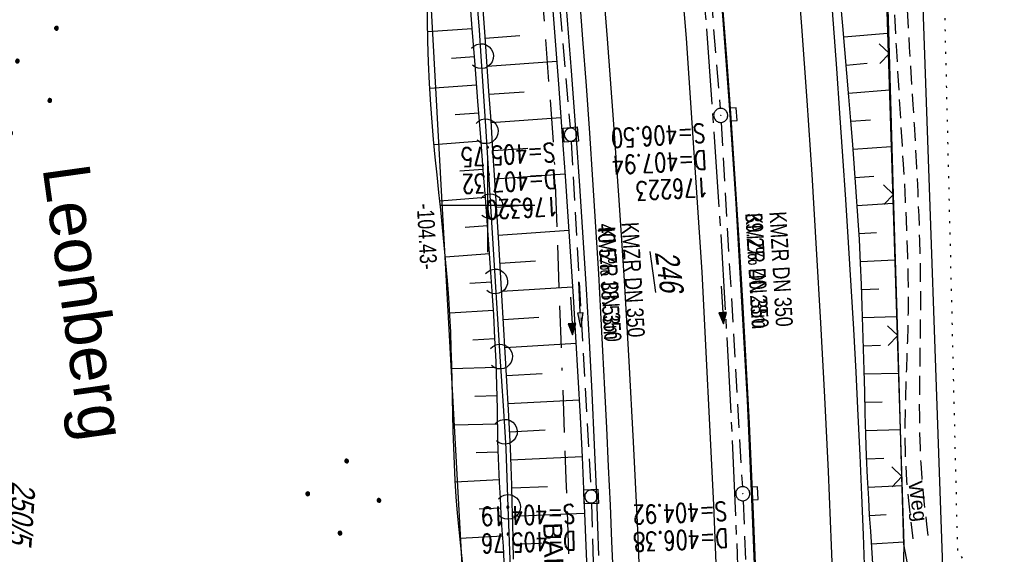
# Model space of a CAD drawing. Extents: x 508886 to 509272, y 449452 to 450225.
# Tile 13 of 46: x 509050 to 509155, y 449663 to 449720. Entities that reach past the tile are written whole.
import ezdxf

# ---------------------------------------------------------------- set-up
doc = ezdxf.new("R2010")
doc.units = 0
doc.header["$LTSCALE"] = 10
doc.header["$MEASUREMENT"] = 0
for name, pattern in [('ACAD_ISO16W100', [73, 15, -6.5, 15, -6.5, 15, -7, 1, -7]), ('ACHSE', [5.5, 4, -0.5, 0.5, -0.5]), ('AUSGEZOGEN', [0]), ('LT00', [0]), ('LT11', [0.3, 0.2, -0.1]), ('PUNKTX2_STR', [0.6, 0.1, -0.5]), ('STRICHLINIE2', [0.375, 0.25, -0.125])]:
    doc.linetypes.add(name, pattern=pattern)
doc.layers.get('0').update_dxf_attribs({"linetype": 'LT00'})
for name, color, linetype in [('--EK_FBR', 250, 'LT00'), ('--EK_Halt-Pfeil', 4, 'LT00'), ('--EK_Haltung', 7, 'STRICHLINIE2'), ('--EK_Haltung-Text', 140, 'LT00'), ('--EK_Schacht-Text', 5, 'LT00'), ('--EL_DFK_AB_L', 21, 'LT00'), ('--EL_Halt-Pfeil', 4, 'LT00'), ('--EL_Haltung', 182, 'STRICHLINIE2'), ('--EL_Haltung-Text', 182, 'LT00'), ('--WASSER_GRENZE', 180, 'PUNKTX2_STR'), ('-AX-093', 35, 'ACHSE'), ('ABSTAND', 8, 'LT00'), ('BAB-KABEL', 220, 'ACAD_ISO16W100'), ('BAB-KABEL_TEXT', 221, 'Continuous'), ('DFK_AB_FLNR', 7, 'Continuous'), ('DFK_AB_L', 21, 'LT00'), ('DFK_FLUR_NR', 250, 'LT00'), ('DFK_NUTZUNG', 250, 'LT00'), ('FELDWEG_TEXT', 250, 'Continuous'), ('ORTSNAMEN', 250, 'Continuous'), ('PFEIL', 140, 'AUSGEZOGEN'), ('V123_AFBR_BAB', 250, 'LT00'), ('V123_BOESCH', 250, 'LT00'), ('V123_BOSCHUNG', 250, 'LT00'), ('V123_ERDWEG', 250, 'LT11'), ('V123_GRABEN', 250, 'LT00'), ('V123_H_BORD', 8, 'LT00'), ('V123_KA_MULD', 182, 'LT00'), ('V123_KA_PRUF', 182, 'LT00'), ('V123_LAERM', 11, 'LT00'), ('V123_LD_MARK', 250, 'LT00'), ('V123_RASTER', 250, 'LT00'), ('V123_SINKK', 182, 'LT00'), ('V123_ZAUN', 40, 'LT00')]:
    doc.layers.add(name, color=color, linetype=linetype)
doc.styles.add('Arial', font='ARIAL.TTF')
doc.styles.add('Beschrift', font='ARIAL.TTF')
doc.styles.add('Haltungsbeschriftung', font='ARIAL.TTF', dxfattribs={"width": 0.75})
doc.styles.add('schachtbeschriftung', font='romans.shx', dxfattribs={"width": 0.75, "height": 2})
doc.styles.get("Standard").update_dxf_attribs({"font": 'ARIAL.TTF'})

# ---------------------------------------------------------------- blocks, each defined once
blk = doc.blocks.new('Ackerland7')
at = {"layer": 'DFK_NUTZUNG', "color": 0, "linetype": 'ByBlock'}
for p, q in [((-4, 3.93), (-4, 3.67)), ((-3.95, 3.63), (-3.95, 3.97)), ((-3.9, 3.99), (-3.9, 3.61)), ((-3.85, 3.6), (-3.85, 4)), ((-3.8, 3.99), (-3.8, 3.61)), ((-3.75, 3.63), (-3.75, 3.97)), ((-3.7, 3.93), (-3.7, 3.67)), ((-3.65, 3.8), (-3.65, 3.8)), ((3.7, 3.93), (3.7, 3.67)), ((3.75, 3.63), (3.75, 3.97)), ((3.8, 3.99), (3.8, 3.61)), ((3.85, 3.6), (3.85, 4)), ((3.9, 3.99), (3.9, 3.61)), ((3.95, 3.63), (3.95, 3.97)), ((4, 3.93), (4, 3.67)), ((4.05, 3.8), (4.05, 3.8)), ((-7.85, 0.13), (-7.85, -0.13)), ((-7.8, -0.17), (-7.8, 0.17)), ((-7.75, 0.19), (-7.75, -0.19)), ((-7.7, -0.2), (-7.7, 0.2)), ((-7.65, 0.19), (-7.65, -0.19)), ((-7.6, -0.17), (-7.6, 0.17)), ((-7.55, 0.13), (-7.55, -0.13)), ((-7.5, 0), (-7.5, 0)), ((-0.15, 0.13), (-0.15, -0.13)), ((-0.1, -0.17), (-0.1, 0.17)), ((-0.05, 0.19), (-0.05, -0.19)), ((0, -0.2), (0, 0.2)), ((0.05, 0.19), (0.05, -0.19)), ((0.1, -0.17), (0.1, 0.17)), ((0.15, 0.13), (0.15, -0.13)), ((0.2, 0), (0.2, 0)), ((7.55, 0.13), (7.55, -0.13)), ((7.6, -0.17), (7.6, 0.17)), ((7.65, 0.19), (7.65, -0.19)), ((7.7, -0.2), (7.7, 0.2)), ((7.75, 0.19), (7.75, -0.19)), ((7.8, -0.17), (7.8, 0.17)), ((7.85, 0.13), (7.85, -0.13)), ((7.9, 0), (7.9, 0)), ((-4, -3.67), (-4, -3.93)), ((-3.95, -3.97), (-3.95, -3.63)), ((-3.9, -3.61), (-3.9, -3.99)), ((-3.85, -4), (-3.85, -3.6)), ((-3.8, -3.61), (-3.8, -3.99)), ((-3.75, -3.97), (-3.75, -3.63)), ((-3.7, -3.67), (-3.7, -3.93)), ((-3.65, -3.8), (-3.65, -3.8)), ((3.7, -3.67), (3.7, -3.93)), ((3.75, -3.97), (3.75, -3.63)), ((3.8, -3.61), (3.8, -3.99)), ((3.85, -4), (3.85, -3.6)), ((3.9, -3.61), (3.9, -3.99)), ((3.95, -3.97), (3.95, -3.63)), ((4, -3.67), (4, -3.93)), ((4.05, -3.8), (4.05, -3.8))]:
    blk.add_line(p, q, dxfattribs=at)
for points in [[(-3.65, 3.8), (-3.67, 3.89), (-3.73, 3.96), (-3.81, 3.99), (-3.89, 3.99), (-3.97, 3.96), (-4.03, 3.89), (-4.05, 3.8), (-4.03, 3.71), (-3.97, 3.64), (-3.89, 3.6), (-3.81, 3.6), (-3.73, 3.64), (-3.67, 3.71), (-3.65, 3.8)], [(4.05, 3.8), (4.03, 3.89), (3.97, 3.96), (3.89, 3.99), (3.81, 3.99), (3.73, 3.96), (3.67, 3.89), (3.65, 3.8), (3.67, 3.71), (3.73, 3.64), (3.81, 3.61), (3.89, 3.61), (3.97, 3.64), (4.03, 3.71), (4.05, 3.8)], [(-7.5, 0), (-7.52, 0.09), (-7.58, 0.16), (-7.66, 0.19), (-7.74, 0.19), (-7.82, 0.16), (-7.88, 0.09), (-7.9, 0)], [(0.2, 0), (0.18, 0.09), (0.12, 0.16), (0.04, 0.19), (-0.04, 0.19), (-0.12, 0.16), (-0.18, 0.09), (-0.2, 0)], [(-0.2, 0), (-0.18, -0.09), (-0.12, -0.16), (-0.04, -0.19), (0.04, -0.19), (0.12, -0.16), (0.18, -0.09), (0.2, 0)], [(7.9, 0), (7.88, 0.09), (7.82, 0.16), (7.74, 0.19), (7.66, 0.19), (7.58, 0.16), (7.52, 0.09), (7.5, 0)], [(7.5, 0), (7.52, -0.09), (7.58, -0.16), (7.66, -0.19), (7.74, -0.19), (7.82, -0.16), (7.88, -0.09), (7.9, 0)], [(-7.9, 0), (-7.88, -0.09), (-7.82, -0.16), (-7.74, -0.19), (-7.66, -0.19), (-7.58, -0.16), (-7.52, -0.09), (-7.5, 0)], [(-3.65, -3.8), (-3.67, -3.71), (-3.73, -3.64), (-3.81, -3.61), (-3.89, -3.61), (-3.97, -3.64), (-4.03, -3.71), (-4.05, -3.8), (-4.03, -3.89), (-3.97, -3.96), (-3.89, -3.99), (-3.81, -3.99), (-3.73, -3.96), (-3.67, -3.89), (-3.65, -3.8)], [(4.05, -3.8), (4.03, -3.71), (3.97, -3.64), (3.89, -3.61), (3.81, -3.61), (3.73, -3.64), (3.67, -3.71), (3.65, -3.8), (3.67, -3.89), (3.73, -3.96), (3.81, -3.99), (3.89, -3.99), (3.97, -3.96), (4.03, -3.89), (4.05, -3.8)]]:
    blk.add_lwpolyline(points, dxfattribs=at)
blk = doc.blocks.new('SYMB0003')
at = {"color": 0, "linetype": 'ByBlock'}
for p, q in [((-0.015712, 0), (0.010166, 0.012015)), ((0, -0.021257), (-0.015712, 0)), ((0.010166, 0.012015), (0, -0.021257))]:
    blk.add_line(p, q, dxfattribs=at)
for points in [[(-0.031395, 0.499013), (-0.093691, 0.491144), (-0.154509, 0.475528), (-0.21289, 0.452414), (-0.267913, 0.422164), (-0.318712, 0.385257), (-0.364484, 0.342274), (-0.404509, 0.293893), (-0.438154, 0.240877), (-0.464888, 0.184062), (-0.484292, 0.124345), (-0.496058, 0.062667), (-0.5, 0)], [(-0.5, 0), (-0.496058, -0.062667), (-0.484292, -0.124345), (-0.464888, -0.184062), (-0.438154, -0.240877), (-0.404509, -0.293893), (-0.364485, -0.342274), (-0.318712, -0.385257), (-0.267914, -0.422164), (-0.21289, -0.452414), (-0.154509, -0.475529), (-0.093691, -0.491144), (-0.031395, -0.499014), (0.031395, -0.499014)], [(0.5, 0), (0.496057, 0.062667), (0.484292, 0.124345), (0.464888, 0.184062), (0.438153, 0.240877), (0.404509, 0.293893), (0.364484, 0.342274), (0.318712, 0.385257), (0.267913, 0.422164), (0.21289, 0.452414), (0.154509, 0.475528), (0.093691, 0.491144), (0.031395, 0.499013), (-0.031395, 0.499013)], [(0.031395, -0.499014), (0.093691, -0.491144), (0.154509, -0.475529), (0.21289, -0.452414), (0.267914, -0.422164), (0.318712, -0.385257), (0.364485, -0.342274), (0.404509, -0.293893), (0.438154, -0.240877), (0.464889, -0.184062), (0.484292, -0.124345), (0.496058, -0.062667), (0.5, 0)]]:
    blk.add_lwpolyline(points, dxfattribs=at)
blk = doc.blocks.new('SYMB0024')
at = {"color": 0, "linetype": 'ByBlock'}
for p, q in [((-0.5, 0.5), (0, 0)), ((0, 0), (0.5, 0.5))]:
    blk.add_line(p, q, dxfattribs=at)
blk = doc.blocks.new('SYMB7122')
at = {"color": 0, "linetype": 'ByBlock'}
for points in [[(-0.109975, -0.002365), (-0.106745, 0.026562), (-0.096041, 0.053629), (-0.078613, 0.076941), (-0.055681, 0.094866), (-0.028851, 0.106149), (0, 0.11)], [(0, 0.11), (0.028851, 0.106149), (0.055681, 0.094866), (0.078613, 0.076941), (0.096041, 0.053629), (0.106745, 0.026562), (0.109975, -0.002365)], [(-0.075234, -0.080249), (-0.093647, -0.057708), (-0.105504, -0.031126), (-0.109975, -0.002365)], [(0.109975, -0.002365), (0.105504, -0.031126), (0.093647, -0.057708), (0.075234, -0.080249)]]:
    blk.add_lwpolyline(points, dxfattribs=at)
blk = doc.blocks.new('Pfreil3')
at = {"layer": 'PFEIL'}
blk.add_hatch(color=256, dxfattribs=at).paths.add_polyline_path([(-1.55, 0.27), (-1.55, -0.27), (0, 0)])
for p, q in [((-1.55, 0), (-4.83, 0)), ((-1.55, -0.27), (-1.55, 0.27)), ((-1.55, 0.27), (0, 0)), ((0, 0), (-1.55, -0.27))]:
    blk.add_line(p, q, dxfattribs=at)
blk = doc.blocks.new('SYMB1210')
at = {"color": 0, "linetype": 'ByBlock'}
blk.add_line((0.018815, -0.179014), (0.055623, -0.17119), dxfattribs=at)
for points in [[(-0.2, -0.2), (-0.2, 0.2), (0.2, 0.2), (0.2, -0.2), (-0.2, -0.2)], [(0.018815, 0.179014), (-0.018815, 0.179014), (-0.055623, 0.17119), (-0.09, 0.155885), (-0.120444, 0.133766), (-0.145623, 0.105801), (-0.164438, 0.073213), (-0.176067, 0.037424), (-0.18, 0)], [(-0.18, 0), (-0.176067, -0.037424), (-0.164438, -0.073213), (-0.145623, -0.105801), (-0.120444, -0.133766), (-0.09, -0.155885), (-0.055623, -0.17119), (-0.018815, -0.179014), (0.018815, -0.179014)], [(0.18, 0), (0.176067, 0.037424), (0.164438, 0.073213), (0.145623, 0.105801), (0.120444, 0.133766), (0.09, 0.155885), (0.055623, 0.17119), (0.018815, 0.179014)], [(0.055623, -0.17119), (0.09, -0.155885), (0.120444, -0.133766), (0.145623, -0.105801), (0.164438, -0.073213), (0.176067, -0.037424), (0.18, 0)]]:
    blk.add_lwpolyline(points, dxfattribs=at)
blk = doc.blocks.new('SYMB0652')
at = {"color": 0, "linetype": 'ByBlock'}
blk.add_lwpolyline([(-0.15, -0.075), (0.15, -0.075), (0.15, 0.075), (-0.15, 0.075), (-0.15, -0.075)], dxfattribs=at)
blk = doc.blocks.new('SYMB0070')
at = {"color": 0, "linetype": 'ByBlock'}
for p, q in [((-0.5, 0), (0.2, 0)), ((0.5, 0), (0.2, 0.1)), ((0.2, 0.1), (0.2, 0)), ((0.468, 0), (0.21, 0.086)), ((0.21, 0.086), (0.21, -0.086)), ((0.21, -0.086), (0.468, 0)), ((0.22, -0.072), (0.437, 0)), ((0.23, -0.058), (0.405, 0)), ((0.24, -0.045), (0.374, 0)), ((0.342, 0), (0.25, 0.031)), ((0.25, 0.031), (0.25, -0.031)), ((0.25, -0.031), (0.342, 0)), ((0.26, -0.017), (0.31, 0)), ((0.27, -0.003), (0.279, 0))]:
    blk.add_line(p, q, dxfattribs=at)
for points in [[(0.2, 0), (0.2, -0.1), (0.5, 0)], [(0.437, 0), (0.22, 0.072), (0.22, -0.072)], [(0.405, 0), (0.23, 0.058), (0.23, -0.058)], [(0.374, 0), (0.24, 0.045), (0.24, -0.045)], [(0.31, 0), (0.26, 0.017), (0.26, -0.017)], [(0.279, 0), (0.27, 0.003), (0.27, -0.003)]]:
    blk.add_lwpolyline(points, dxfattribs=at)

msp = doc.modelspace()

# ---------------------------------------------------------------- linework, layer by layer
at = {"layer": '--EK_FBR', "linetype": 'LT11', "flags": 128}
for points in [[(509146.83, 449664.9), (509146.68, 449666.12), (509146.54, 449667.33), (509146.4, 449668.55), (509146.28, 449669.77), (509146.17, 449670.99), (509146.07, 449672.58), (509145.99, 449674.18), (509145.94, 449675.78), (509145.92, 449677.38), (509145.91, 449678.98), (509145.92, 449680.58), (509145.94, 449682.18), (509145.97, 449683.78), (509145.99, 449685.38), (509146.01, 449686.98), (509146.03, 449688.59), (509146.02, 449691.16), (509145.99, 449693.73), (509145.93, 449696.3), (509145.85, 449698.88), (509145.74, 449701.44), (509145.62, 449704.01), (509145.48, 449706.58), (509145.36, 449708.63), (509145.23, 449710.68), (509145.1, 449712.73), (509144.97, 449714.77), (509144.84, 449716.82), (509144.72, 449718.87), (509144.61, 449720.92), (509144.51, 449722.97), (509144.43, 449725.01), (509144.37, 449727.05), (509144.32, 449729.09), (509144.28, 449731.13), (509144.25, 449733.16), (509144.23, 449735.2), (509144.21, 449737.24), (509144.18, 449739.28), (509144.15, 449741.32), (509144.12, 449743.36), (509144.06, 449745.94), (509143.98, 449748.51), (509143.89, 449751.09), (509143.79, 449753.67), (509143.69, 449756.24), (509143.59, 449758.82), (509143.48, 449761.4), (509143.39, 449763.8), (509143.31, 449766.2), (509143.23, 449768.61), (509143.17, 449771.01), (509143.12, 449773.42), (509143.08, 449775.82), (509143.07, 449778.23), (509143.07, 449780.12), (509143.08, 449782.01), (509143.09, 449783.89), (509143.1, 449785.78), (509143.1, 449787.67), (509143.1, 449789.55), (509143.08, 449791.44), (509143.04, 449793.32), (509142.97, 449795.2), (509142.88, 449797.08), (509142.75, 449798.95), (509142.59, 449800.82), (509142.38, 449802.69), (509142.15, 449804.41), (509141.88, 449806.12), (509141.58, 449807.83), (509141.25, 449809.54), (509140.89, 449811.24), (509140.52, 449812.94), (509140.12, 449814.64), (509139.72, 449816.33), (509139.28, 449818.09), (509138.84, 449819.84), (509138.39, 449821.59), (509137.95, 449823.34), (509137.5, 449825.1), (509137.06, 449826.85), (509136.64, 449828.6), (509136.22, 449830.36), (509135.82, 449832.12), (509135.39, 449834.16), (509134.98, 449836.2), (509134.59, 449838.25), (509134.22, 449840.3), (509133.86, 449842.35), (509133.51, 449844.41), (509133.17, 449846.47), (509132.83, 449848.53), (509132.29, 449851.88), (509131.76, 449855.24), (509131.23, 449858.59), (509130.72, 449861.95), (509130.22, 449865.31), (509129.87, 449867.76), (509129.52, 449870.21), (509129.18, 449872.67), (509128.84, 449875.12), (509128.5, 449877.57), (509128.16, 449880.03), (509127.8, 449882.48), (509127.45, 449884.93), (509127.04, 449887.58), (509126.63, 449890.22), (509126.21, 449892.87), (509125.78, 449895.51), (509125.35, 449898.16), (509124.91, 449900.8), (509124.47, 449903.44), (509124.08, 449905.81), (509123.69, 449908.18), (509123.3, 449910.55), (509122.93, 449912.93), (509122.56, 449915.3), (509122.21, 449917.68), (509121.88, 449920.06), (509121.57, 449922.44), (509121.31, 449924.59), (509121.06, 449926.74), (509120.83, 449928.9), (509120.6, 449931.05), (509120.37, 449933.21), (509120.14, 449935.37), (509119.9, 449937.52), (509119.65, 449939.67), (509119.38, 449941.82), (509119.11, 449943.85), (509118.83, 449945.88), (509118.54, 449947.9), (509118.23, 449949.92), (509117.93, 449951.94), (509117.62, 449953.97), (509117.31, 449955.99), (509117.01, 449958.01), (509116.72, 449960.03), (509116.44, 449962.06), (509116.15, 449964.23), (509115.88, 449966.4), (509115.62, 449968.57), (509115.37, 449970.74), (509115.12, 449972.92), (509114.87, 449975.09), (509114.62, 449977.26), (509114.37, 449979.44), (509114.1, 449981.61), (509113.57, 449985.71), (509113, 449989.81), (509112.38, 449993.9), (509111.73, 449997.99), (509111.03, 450002.08), (509110.62, 450004.39), (509110.2, 450006.71), (509109.77, 450009.02), (509109.34, 450011.33), (509108.92, 450013.64), (509108.5, 450015.95), (509108.08, 450018.26), (509107.68, 450020.56), (509107.29, 450022.86), (509106.94, 450025.04), (509106.61, 450027.22), (509106.29, 450029.4), (509106, 450031.59), (509105.72, 450033.79), (509105.46, 450036), (509105.22, 450038.23), (509105, 450040.47), (509104.93, 450041.25), (509104.87, 450042.02), (509104.83, 450042.79), (509104.82, 450043.55), (509104.84, 450044.31), (509104.9, 450045.06), (509105.02, 450045.81), (509105.19, 450046.53), (509105.34, 450047.03), (509105.52, 450047.52), (509105.71, 450048.01), (509105.91, 450048.5), (509106.1, 450048.99), (509106.28, 450049.48), (509106.45, 450050.06), (509106.6, 450050.63), (509106.74, 450051.22), (509106.87, 450051.8)], [(509098.57, 450049.77), (509101.73, 450050.72), (509104.19, 450050.22), (509103.97, 450049.27), (509103.75, 450048.33), (509103.55, 450047.38), (509103.38, 450046.42), (509103.22, 450045.29), (509103.11, 450044.14), (509103.04, 450042.99), (509103.01, 450041.84), (509103.02, 450040.69), (509103.08, 450039.18), (509103.18, 450037.68), (509103.33, 450036.18), (509103.51, 450034.68), (509103.73, 450033.18), (509103.97, 450031.69), (509104.24, 450030.2), (509104.53, 450028.71), (509104.83, 450027.23), (509105.14, 450025.74), (509105.46, 450024.26), (509105.77, 450022.77), (509106.48, 450019.32), (509107.16, 450015.88), (509107.81, 450012.42), (509108.42, 450008.97), (509109, 450005.51), (509109.54, 450002.04), (509109.97, 449999.08), (509110.38, 449996.11), (509110.76, 449993.14), (509111.13, 449990.17), (509111.47, 449987.19), (509111.8, 449984.21), (509112.12, 449981.23), (509112.37, 449978.78), (509112.63, 449976.33), (509112.88, 449973.88), (509113.13, 449971.43), (509113.4, 449968.98), (509113.67, 449966.53), (509113.96, 449964.08), (509114.27, 449961.64), (509114.54, 449959.61), (509114.83, 449957.59), (509115.12, 449955.56), (509115.42, 449953.53), (509115.72, 449951.51), (509116.02, 449949.48), (509116.32, 449947.46), (509116.61, 449945.43), (509116.89, 449943.4), (509117.15, 449941.37), (509117.41, 449939.25), (509117.66, 449937.13), (509117.89, 449935.01), (509118.12, 449932.89), (509118.34, 449930.76), (509118.57, 449928.64), (509118.8, 449926.51), (509119.03, 449924.39), (509119.28, 449922.27), (509119.63, 449919.46), (509120.01, 449916.66), (509120.41, 449913.86), (509120.82, 449911.07), (509121.26, 449908.27), (509121.71, 449905.48), (509122.18, 449902.69), (509122.6, 449900.17), (509123.04, 449897.64), (509123.47, 449895.12), (509123.9, 449892.59), (509124.32, 449890.07), (509124.74, 449887.54), (509125.14, 449885.01), (509125.48, 449882.74), (509125.82, 449880.48), (509126.15, 449878.21), (509126.47, 449875.95), (509126.8, 449873.68), (509127.12, 449871.41), (509127.46, 449869.15), (509127.81, 449866.89), (509128.17, 449864.63), (509128.52, 449862.54), (509128.88, 449860.45), (509129.25, 449858.37), (509129.62, 449856.28), (509129.98, 449854.2), (509130.35, 449852.11), (509130.7, 449850.03), (509131.04, 449847.93), (509131.31, 449846.14), (509131.58, 449844.35), (509131.84, 449842.56), (509132.11, 449840.77), (509132.38, 449838.97), (509132.66, 449837.18), (509132.96, 449835.4), (509133.29, 449833.62), (509133.63, 449831.84), (509133.98, 449830.22), (509134.35, 449828.61), (509134.73, 449826.99), (509135.13, 449825.38), (509135.53, 449823.78), (509135.93, 449822.17), (509136.33, 449820.56), (509136.71, 449818.95), (509137.09, 449817.33), (509137.44, 449815.71), (509137.77, 449814.08), (509138.08, 449812.44), (509138.37, 449810.8), (509138.66, 449809.15), (509138.93, 449807.51), (509139.21, 449805.86), (509139.48, 449804.21), (509139.77, 449802.57), (509139.92, 449801.67), (509140.08, 449800.78), (509140.23, 449799.89), (509140.36, 449799), (509140.57, 449797.42), (509140.73, 449795.84), (509140.85, 449794.26), (509140.94, 449792.67), (509140.99, 449791.08), (509141.02, 449789.49), (509141.04, 449787.89), (509141.04, 449786.3), (509141.03, 449784.7), (509141.01, 449783.1), (509141, 449781.5), (509141, 449779.91), (509141.01, 449778.31), (509141.04, 449776.43), (509141.09, 449774.56), (509141.16, 449772.69), (509141.24, 449770.81), (509141.33, 449768.94), (509141.44, 449767.07), (509141.54, 449765.2), (509141.65, 449763.33), (509141.75, 449761.46), (509141.9, 449758.39), (509142.04, 449755.32), (509142.16, 449752.24), (509142.27, 449749.17), (509142.37, 449746.09), (509142.47, 449743.01), (509142.54, 449740.43), (509142.61, 449737.84), (509142.67, 449735.26), (509142.75, 449732.67), (509142.83, 449730.09), (509142.91, 449727.5), (509143.01, 449724.92), (509143.13, 449722.26), (509143.26, 449719.61), (509143.41, 449716.96), (509143.56, 449714.31), (509143.72, 449711.66), (509143.88, 449709.01), (509144.04, 449706.36), (509144.16, 449704.38), (509144.28, 449702.41), (509144.38, 449700.44), (509144.48, 449698.46), (509144.56, 449696.48), (509144.63, 449694.51), (509144.67, 449692.53), (509144.69, 449690.55), (509144.68, 449688.58), (509144.65, 449687.09), (509144.61, 449685.6), (509144.56, 449684.11), (509144.51, 449682.62), (509144.45, 449681.14), (509144.41, 449679.65), (509144.37, 449678.16), (509144.35, 449676.68), (509144.35, 449675.19), (509144.37, 449673.71), (509144.43, 449672.23), (509144.52, 449670.75), (509144.62, 449669.51), (509144.75, 449668.27), (509144.89, 449667.04), (509145.04, 449665.8), (509145.2, 449664.56)]]:
    msp.add_lwpolyline(points, dxfattribs=at)
at = {"layer": '--EK_FBR', "color": 2}
for points in [[(509082.45, 449960.87), (509088.1, 449936.68), (509093.29, 449912.49), (509098.34, 449887.96), (509102.89, 449864.01), (509106.91, 449839.79), (509110.41, 449816.14), (509113.71, 449790.87), (509116.54, 449766.68), (509119.05, 449742.14), (509121.09, 449717.76), (509122.76, 449692.88), (509123.99, 449668.15), (509124.95, 449644.15), (509125.57, 449619.51), (509125.7, 449603.91), (509125.38, 449579.56), (509124.59, 449554.54), (509123.44, 449530.48), (509121.8, 449505.95), (509119.59, 449481.01), (509118.41, 449470.65)], [(509128.66, 449657.51), (509128.27, 449667.16), (509127.82, 449676.81), (509127.48, 449683.31), (509127.11, 449689.81), (509126.72, 449696.31), (509126.31, 449702.81), (509125.87, 449709.3), (509125.48, 449714.75), (509125.08, 449720.2), (509124.65, 449725.64), (509124.21, 449731.08), (509123.74, 449736.52), (509123.25, 449741.96), (509122.78, 449746.88), (509122.3, 449751.8), (509121.79, 449756.71), (509121.27, 449761.62), (509120.74, 449766.53), (509120.19, 449771.44), (509119.32, 449778.91), (509118.43, 449786.38), (509117.51, 449793.84)]]:
    msp.add_lwpolyline(points, dxfattribs=at)
at = {"layer": '--EK_FBR'}
for points in [[(509136.35, 449724.05), (509136.72, 449719.3), (509137.07, 449714.55), (509137.41, 449709.8), (509137.73, 449705.21), (509138.04, 449700.62), (509138.33, 449696.03), (509138.61, 449691.44), (509138.88, 449686.84), (509139.13, 449682.25), (509139.36, 449677.66), (509139.55, 449673.43), (509139.73, 449669.2), (509139.9, 449664.96), (509140.06, 449660.73)], [(509109.71, 449722.47), (509110.08, 449717.67), (509110.46, 449712.68), (509110.81, 449707.68), (509111.15, 449702.69), (509111.47, 449697.7), (509111.77, 449692.7), (509112, 449688.61), (509112.22, 449684.52), (509112.43, 449680.42), (509112.62, 449676.33), (509112.82, 449672.24), (509113.01, 449668.14), (509113.18, 449664.27), (509113.35, 449660.4)]]:
    msp.add_lwpolyline(points, dxfattribs=at)
at = {"layer": '--EK_Haltung'}
for p, q in [((509121.56, 449748.58), (509124.71, 449710.3)), ((509105.43, 449747.1), (509108.77, 449708.26)), ((509124.81, 449708.8), (509127.07, 449670.08)), ((509108.87, 449706.76), (509110.96, 449669.79)), ((509127.15, 449668.59), (509128.67, 449633.21)), ((509111.03, 449668.29), (509111.87, 449641.7))]:
    msp.add_line(p, q, dxfattribs=at)
at = {"layer": '--EL_DFK_AB_L'}
for p, q in [((509143.71, 449793.77), (509148.71, 449651.12)), ((509098.3, 449643.67), (509092.61, 449746.44))]:
    msp.add_line(p, q, dxfattribs=at)
at = {"layer": '--EL_Haltung'}
for p, q in [((509121.56, 449748.58), (509124.71, 449710.3)), ((509105.43, 449747.1), (509108.77, 449708.26)), ((509124.81, 449708.8), (509127.07, 449670.08)), ((509108.87, 449706.76), (509110.96, 449669.79)), ((509127.15, 449668.59), (509128.67, 449633.21)), ((509111.03, 449668.29), (509111.87, 449641.7))]:
    msp.add_line(p, q, dxfattribs=at)
at = {"layer": '--WASSER_GRENZE', "ltscale": 0.2}
for p, q in [((509149.96, 449663.31), (509146.9, 449791.53)), ((509154.91, 449655.35), (509149.96, 449663.31))]:
    msp.add_line(p, q, dxfattribs=at)
at = {"layer": '-AX-093', "ltscale": 0.2}
msp.add_lwpolyline([(509115.39, 449795.04), (509116.75, 449784.16), (509118.04, 449773.28), (509119.24, 449762.39), (509120.36, 449751.49), (509121.4, 449740.58), (509122.37, 449729.67), (509123.25, 449718.74), (509124.05, 449707.81), (509124.78, 449696.88), (509125.42, 449685.94), (509125.99, 449675), (509126.47, 449664.05), (509126.87, 449653.1)], dxfattribs=at)
at = {"layer": 'BAB-KABEL', "ltscale": 0.03, "flags": 128}
msp.add_lwpolyline([(508965.57, 450196.49), (508968.17, 450193.06), (508993.1, 450156.36), (508997.12, 450135.56), (509002.82, 450109.82), (509012.65, 450072.79), (509017.45, 450054.58), (509021.52, 450039.03), (509022.25, 450035.31), (509025.67, 450025.46), (509039.27, 449995.74), (509060.83, 449981.06), (509071.35, 449941.87), (509079.37, 449903.88), (509086.81, 449866.64), (509093.49, 449826.15), (509098.83, 449789.48), (509101.31, 449770.56), (509103.6, 449753.4), (509104.75, 449737.96), (509105.13, 449731.1), (509107.05, 449705.63), (509108.32, 449670.9), (509109.2, 449644.46), (509091.88, 449639.28), (509094.03, 449616.63), (509109.57, 449611.95), (509109.31, 449593.19), (509108.93, 449567.25), (509108.56, 449549.91), (509107.92, 449539.68), (509107.54, 449523.74), (509106.02, 449504.51), (509103.03, 449469.79), (509102.87, 449468.48)], dxfattribs=at)
at = {"layer": 'DFK_AB_L'}
for p, q in [((509143.71, 449793.77), (509148.71, 449651.12)), ((509098.3, 449643.67), (509092.61, 449746.44))]:
    msp.add_line(p, q, dxfattribs=at)
at = {"layer": 'V123_AFBR_BAB', "color": 0}
for points in [[(509082.45, 449960.87), (509088.1, 449936.68), (509093.29, 449912.49), (509098.34, 449887.96), (509102.89, 449864.01), (509106.91, 449839.79), (509110.41, 449816.14), (509113.71, 449790.87), (509116.54, 449766.68), (509119.05, 449742.14), (509121.09, 449717.76), (509122.76, 449692.88), (509123.99, 449668.15), (509124.95, 449644.15), (509125.57, 449619.51), (509125.7, 449603.91), (509125.38, 449579.56), (509124.59, 449554.54), (509123.44, 449530.48), (509121.8, 449505.95), (509119.59, 449481.01), (509118.41, 449470.65)], [(509128.66, 449657.51), (509128.27, 449667.16), (509127.82, 449676.81), (509127.48, 449683.31), (509127.11, 449689.81), (509126.72, 449696.31), (509126.31, 449702.81), (509125.87, 449709.3), (509125.48, 449714.75), (509125.08, 449720.2), (509124.65, 449725.64), (509124.21, 449731.08), (509123.74, 449736.52), (509123.25, 449741.96), (509122.78, 449746.88), (509122.3, 449751.8), (509121.79, 449756.71), (509121.27, 449761.62), (509120.74, 449766.53), (509120.19, 449771.44), (509119.32, 449778.91), (509118.43, 449786.38), (509117.51, 449793.84)]]:
    msp.add_lwpolyline(points, dxfattribs=at)
at = {"layer": 'V123_AFBR_BAB'}
for points in [[(509136.35, 449724.05), (509136.72, 449719.3), (509137.07, 449714.55), (509137.41, 449709.8), (509137.73, 449705.21), (509138.04, 449700.62), (509138.33, 449696.03), (509138.61, 449691.44), (509138.88, 449686.84), (509139.13, 449682.25), (509139.36, 449677.66), (509139.55, 449673.43), (509139.73, 449669.2), (509139.9, 449664.96), (509140.06, 449660.73)], [(509109.71, 449722.47), (509110.08, 449717.67), (509110.46, 449712.68), (509110.81, 449707.68), (509111.15, 449702.69), (509111.47, 449697.7), (509111.77, 449692.7), (509112, 449688.61), (509112.22, 449684.52), (509112.43, 449680.42), (509112.62, 449676.33), (509112.82, 449672.24), (509113.01, 449668.14), (509113.18, 449664.27), (509113.35, 449660.4)]]:
    msp.add_lwpolyline(points, dxfattribs=at)
at = {"layer": 'V123_BOESCH'}
for points in [[(509140.62, 449789.77), (509140.73, 449787.48), (509140.82, 449785.19), (509140.89, 449782.9), (509140.96, 449780.61), (509141.01, 449778.31), (509141.08, 449774.63), (509141.13, 449770.94), (509141.18, 449767.25), (509141.22, 449763.56), (509141.26, 449759.88), (509141.3, 449756.19), (509144.24, 449663.96), (509144.17, 449660.78)], [(509101.77, 449662.09), (509101.67, 449663.78), (509101.56, 449665.48), (509101.45, 449667.17), (509101.35, 449668.87), (509101.26, 449670.57), (509101.18, 449672.26), (509101.12, 449673.96), (509101.1, 449675.07), (509101.08, 449676.17), (509101.06, 449677.28), (509101.04, 449678.38), (509100.98, 449680.88), (509100.89, 449683.38), (509100.78, 449685.87), (509100.64, 449688.37), (509100.49, 449690.86), (509100.32, 449693.35), (509100.14, 449695.85), (509099.95, 449698.34), (509099.76, 449700.83), (509099.56, 449703.32), (509099.26, 449707.19), (509098.96, 449711.06), (509098.66, 449714.93), (509098.37, 449718.8), (509097.96, 449724.06)], [(509097.33, 449662.09), (509097.14, 449663.81), (509096.97, 449665.54), (509096.81, 449667.28), (509096.67, 449669.01), (509096.55, 449670.74), (509096.46, 449672.5), (509096.39, 449674.26), (509096.33, 449676.01), (509096.29, 449677.77), (509096.26, 449679.52), (509096.22, 449681.27), (509096.18, 449683.03), (509096.14, 449684.78), (509096.07, 449686.53), (509095.99, 449688.28), (509095.87, 449690.15), (509095.73, 449692.02), (509095.57, 449693.89), (509095.39, 449695.76), (509095.21, 449697.63), (509095.01, 449699.5), (509094.81, 449701.37), (509094.62, 449703.24), (509094.43, 449705.11), (509094.26, 449706.98), (509094.1, 449708.85), (509093.96, 449710.72), (509093.83, 449712.96), (509093.73, 449715.2), (509093.66, 449717.44), (509093.62, 449719.68), (509093.6, 449721.92)], [(509140.93, 449661.89), (509140.82, 449663.62), (509140.71, 449665.35), (509140.6, 449667.07), (509140.5, 449668.8), (509140.38, 449671.07), (509140.28, 449673.35), (509140.2, 449675.63), (509140.13, 449677.9), (509140.07, 449680.18), (509140.01, 449682.46), (509139.95, 449684.74), (509139.89, 449687.01), (509139.82, 449689.29), (509139.73, 449691.57), (509139.64, 449693.84), (509139.51, 449696.37), (509139.35, 449698.89), (509139.18, 449701.42), (509139, 449703.94), (509138.8, 449706.46), (509138.6, 449708.99), (509138.38, 449711.51), (509138.17, 449714.03), (509137.95, 449716.55), (509137.74, 449719.07), (509137.51, 449721.88)], [(509102.76, 449662.38), (509102.71, 449664.35), (509102.66, 449666.32), (509102.61, 449668.29), (509102.56, 449670.26), (509102.5, 449672.23), (509102.42, 449674.2), (509102.36, 449675.55), (509102.29, 449676.9), (509102.22, 449678.25), (509101.87, 449684.36), (509101.52, 449690.46), (509101.15, 449696.57), (509100.77, 449702.67), (509100.56, 449705.83), (509100.36, 449708.98), (509100.14, 449712.13), (509099.92, 449715.28), (509099.7, 449718.43), (509099.45, 449721.72)]]:
    msp.add_lwpolyline(points, dxfattribs=at)
at = {"layer": 'V123_BOSCHUNG'}
for p, q in [((509098.37, 449718.76), (509093.64, 449718.42)), ((509103.43, 449718), (509099.75, 449717.72)), ((509137.84, 449717.89), (509142.5, 449718.28)), ((509098.6, 449715.77), (509096.16, 449715.59)), ((509107.35, 449715.28), (509099.96, 449714.74)), ((509138.09, 449714.89), (509140.35, 449715.09)), ((509098.83, 449712.77), (509093.86, 449712.42)), ((509103.87, 449712.01), (509100.17, 449711.76)), ((509138.35, 449711.91), (509142.7, 449712.28)), ((509099.06, 449709.78), (509096.56, 449709.6)), ((509107.79, 449709.28), (509100.37, 449708.76)), ((509138.6, 449708.93), (509140.7, 449709.1)), ((509099.29, 449706.8), (509094.31, 449706.42)), ((509138.84, 449705.95), (509142.89, 449706.25)), ((509104.28, 449706.03), (509100.57, 449705.77)), ((509099.53, 449703.81), (509097.06, 449703.62)), ((509108.21, 449703.29), (509100.76, 449702.78)), ((509139.07, 449702.96), (509141.03, 449703.1)), ((509099.76, 449700.82), (509094.91, 449700.45)), ((509104.68, 449700.04), (509100.95, 449699.78)), ((509139.28, 449699.98), (509143.08, 449700.23)), ((509099.99, 449697.82), (509097.61, 449697.65)), ((509108.62, 449697.31), (509101.13, 449696.79)), ((509139.47, 449697), (509141.32, 449697.11)), ((509100.21, 449694.83), (509095.52, 449694.49)), ((509105.07, 449694.05), (509101.32, 449693.8)), ((509139.63, 449694.02), (509143.27, 449694.2)), ((509100.42, 449691.83), (509098.1, 449691.67)), ((509109.02, 449691.3), (509101.5, 449690.82)), ((509139.75, 449691.05), (509141.56, 449691.11)), ((509100.61, 449688.81), (509095.98, 449688.54)), ((509105.44, 449688.07), (509101.67, 449687.84)), ((509139.86, 449688.06), (509143.46, 449688.18)), ((509100.78, 449685.79), (509098.44, 449685.68)), ((509109.39, 449685.3), (509101.85, 449684.84)), ((509139.94, 449685.07), (509141.75, 449685.12)), ((509100.91, 449682.76), (509096.19, 449682.6)), ((509105.79, 449682.08), (509102.02, 449681.86)), ((509140.02, 449682.07), (509143.65, 449682.17)), ((509101.01, 449679.74), (509098.63, 449679.68)), ((509109.73, 449679.28), (509102.18, 449678.88)), ((509140.1, 449679.07), (509141.92, 449679.12)), ((509101.07, 449676.74), (509096.32, 449676.62)), ((509106.11, 449676.08), (509102.34, 449675.89)), ((509140.19, 449676.06), (509143.85, 449676.18)), ((509101.13, 449673.76), (509098.77, 449673.68)), ((509110.03, 449673.27), (509102.47, 449672.91)), ((509140.29, 449673.05), (509142.12, 449673.12)), ((509101.24, 449670.8), (509096.56, 449670.58)), ((509106.37, 449670.09), (509102.57, 449669.92)), ((509140.43, 449670.04), (509144.04, 449670.21)), ((509101.41, 449667.82), (509099.1, 449667.69)), ((509110.3, 449667.25), (509102.65, 449666.93)), ((509140.6, 449667.03), (509142.37, 449667.13)), ((509101.6, 449664.84), (509097.07, 449664.57)), ((509106.57, 449664.09), (509102.72, 449663.94)), ((509140.79, 449664.03), (509144.23, 449664.24))]:
    msp.add_line(p, q, dxfattribs=at)
at = {"layer": 'V123_ERDWEG', "flags": 128}
for points in [[(509146.83, 449664.9), (509146.68, 449666.12), (509146.54, 449667.33), (509146.4, 449668.55), (509146.28, 449669.77), (509146.17, 449670.99), (509146.07, 449672.58), (509145.99, 449674.18), (509145.94, 449675.78), (509145.92, 449677.38), (509145.91, 449678.98), (509145.92, 449680.58), (509145.94, 449682.18), (509145.97, 449683.78), (509145.99, 449685.38), (509146.01, 449686.98), (509146.03, 449688.59), (509146.02, 449691.16), (509145.99, 449693.73), (509145.93, 449696.3), (509145.85, 449698.88), (509145.74, 449701.44), (509145.62, 449704.01), (509145.48, 449706.58), (509145.36, 449708.63), (509145.23, 449710.68), (509145.1, 449712.73), (509144.97, 449714.77), (509144.84, 449716.82), (509144.72, 449718.87), (509144.61, 449720.92), (509144.51, 449722.97), (509144.43, 449725.01), (509144.37, 449727.05), (509144.32, 449729.09), (509144.28, 449731.13), (509144.25, 449733.16), (509144.23, 449735.2), (509144.21, 449737.24), (509144.18, 449739.28), (509144.15, 449741.32), (509144.12, 449743.36), (509144.06, 449745.94), (509143.98, 449748.51), (509143.89, 449751.09), (509143.79, 449753.67), (509143.69, 449756.24), (509143.59, 449758.82), (509143.48, 449761.4), (509143.39, 449763.8), (509143.31, 449766.2), (509143.23, 449768.61), (509143.17, 449771.01), (509143.12, 449773.42), (509143.08, 449775.82), (509143.07, 449778.23), (509143.07, 449780.12), (509143.08, 449782.01), (509143.09, 449783.89), (509143.1, 449785.78), (509143.1, 449787.67), (509143.1, 449789.55), (509143.08, 449791.44), (509143.04, 449793.32), (509142.97, 449795.2), (509142.88, 449797.08), (509142.75, 449798.95), (509142.59, 449800.82), (509142.38, 449802.69), (509142.15, 449804.41), (509141.88, 449806.12), (509141.58, 449807.83), (509141.25, 449809.54), (509140.89, 449811.24), (509140.52, 449812.94), (509140.12, 449814.64), (509139.72, 449816.33), (509139.28, 449818.09), (509138.84, 449819.84), (509138.39, 449821.59), (509137.95, 449823.34), (509137.5, 449825.1), (509137.06, 449826.85), (509136.64, 449828.6), (509136.22, 449830.36), (509135.82, 449832.12), (509135.39, 449834.16), (509134.98, 449836.2), (509134.59, 449838.25), (509134.22, 449840.3), (509133.86, 449842.35), (509133.51, 449844.41), (509133.17, 449846.47), (509132.83, 449848.53), (509132.29, 449851.88), (509131.76, 449855.24), (509131.23, 449858.59), (509130.72, 449861.95), (509130.22, 449865.31), (509129.87, 449867.76), (509129.52, 449870.21), (509129.18, 449872.67), (509128.84, 449875.12), (509128.5, 449877.57), (509128.16, 449880.03), (509127.8, 449882.48), (509127.45, 449884.93), (509127.04, 449887.58), (509126.63, 449890.22), (509126.21, 449892.87), (509125.78, 449895.51), (509125.35, 449898.16), (509124.91, 449900.8), (509124.47, 449903.44), (509124.08, 449905.81), (509123.69, 449908.18), (509123.3, 449910.55), (509122.93, 449912.93), (509122.56, 449915.3), (509122.21, 449917.68), (509121.88, 449920.06), (509121.57, 449922.44), (509121.31, 449924.59), (509121.06, 449926.74), (509120.83, 449928.9), (509120.6, 449931.05), (509120.37, 449933.21), (509120.14, 449935.37), (509119.9, 449937.52), (509119.65, 449939.67), (509119.38, 449941.82), (509119.11, 449943.85), (509118.83, 449945.88), (509118.54, 449947.9), (509118.23, 449949.92), (509117.93, 449951.94), (509117.62, 449953.97), (509117.31, 449955.99), (509117.01, 449958.01), (509116.72, 449960.03), (509116.44, 449962.06), (509116.15, 449964.23), (509115.88, 449966.4), (509115.62, 449968.57), (509115.37, 449970.74), (509115.12, 449972.92), (509114.87, 449975.09), (509114.62, 449977.26), (509114.37, 449979.44), (509114.1, 449981.61), (509113.57, 449985.71), (509113, 449989.81), (509112.38, 449993.9), (509111.73, 449997.99), (509111.03, 450002.08), (509110.62, 450004.39), (509110.2, 450006.71), (509109.77, 450009.02), (509109.34, 450011.33), (509108.92, 450013.64), (509108.5, 450015.95), (509108.08, 450018.26), (509107.68, 450020.56), (509107.29, 450022.86), (509106.94, 450025.04), (509106.61, 450027.22), (509106.29, 450029.4), (509106, 450031.59), (509105.72, 450033.79), (509105.46, 450036), (509105.22, 450038.23), (509105, 450040.47), (509104.93, 450041.25), (509104.87, 450042.02), (509104.83, 450042.79), (509104.82, 450043.55), (509104.84, 450044.31), (509104.9, 450045.06), (509105.02, 450045.81), (509105.19, 450046.53), (509105.34, 450047.03), (509105.52, 450047.52), (509105.71, 450048.01), (509105.91, 450048.5), (509106.1, 450048.99), (509106.28, 450049.48), (509106.45, 450050.06), (509106.6, 450050.63), (509106.74, 450051.22), (509106.87, 450051.8)], [(509098.57, 450049.77), (509101.73, 450050.72), (509104.19, 450050.22), (509103.97, 450049.27), (509103.75, 450048.33), (509103.55, 450047.38), (509103.38, 450046.42), (509103.22, 450045.29), (509103.11, 450044.14), (509103.04, 450042.99), (509103.01, 450041.84), (509103.02, 450040.69), (509103.08, 450039.18), (509103.18, 450037.68), (509103.33, 450036.18), (509103.51, 450034.68), (509103.73, 450033.18), (509103.97, 450031.69), (509104.24, 450030.2), (509104.53, 450028.71), (509104.83, 450027.23), (509105.14, 450025.74), (509105.46, 450024.26), (509105.77, 450022.77), (509106.48, 450019.32), (509107.16, 450015.88), (509107.81, 450012.42), (509108.42, 450008.97), (509109, 450005.51), (509109.54, 450002.04), (509109.97, 449999.08), (509110.38, 449996.11), (509110.76, 449993.14), (509111.13, 449990.17), (509111.47, 449987.19), (509111.8, 449984.21), (509112.12, 449981.23), (509112.37, 449978.78), (509112.63, 449976.33), (509112.88, 449973.88), (509113.13, 449971.43), (509113.4, 449968.98), (509113.67, 449966.53), (509113.96, 449964.08), (509114.27, 449961.64), (509114.54, 449959.61), (509114.83, 449957.59), (509115.12, 449955.56), (509115.42, 449953.53), (509115.72, 449951.51), (509116.02, 449949.48), (509116.32, 449947.46), (509116.61, 449945.43), (509116.89, 449943.4), (509117.15, 449941.37), (509117.41, 449939.25), (509117.66, 449937.13), (509117.89, 449935.01), (509118.12, 449932.89), (509118.34, 449930.76), (509118.57, 449928.64), (509118.8, 449926.51), (509119.03, 449924.39), (509119.28, 449922.27), (509119.63, 449919.46), (509120.01, 449916.66), (509120.41, 449913.86), (509120.82, 449911.07), (509121.26, 449908.27), (509121.71, 449905.48), (509122.18, 449902.69), (509122.6, 449900.17), (509123.04, 449897.64), (509123.47, 449895.12), (509123.9, 449892.59), (509124.32, 449890.07), (509124.74, 449887.54), (509125.14, 449885.01), (509125.48, 449882.74), (509125.82, 449880.48), (509126.15, 449878.21), (509126.47, 449875.95), (509126.8, 449873.68), (509127.12, 449871.41), (509127.46, 449869.15), (509127.81, 449866.89), (509128.17, 449864.63), (509128.52, 449862.54), (509128.88, 449860.45), (509129.25, 449858.37), (509129.62, 449856.28), (509129.98, 449854.2), (509130.35, 449852.11), (509130.7, 449850.03), (509131.04, 449847.93), (509131.31, 449846.14), (509131.58, 449844.35), (509131.84, 449842.56), (509132.11, 449840.77), (509132.38, 449838.97), (509132.66, 449837.18), (509132.96, 449835.4), (509133.29, 449833.62), (509133.63, 449831.84), (509133.98, 449830.22), (509134.35, 449828.61), (509134.73, 449826.99), (509135.13, 449825.38), (509135.53, 449823.78), (509135.93, 449822.17), (509136.33, 449820.56), (509136.71, 449818.95), (509137.09, 449817.33), (509137.44, 449815.71), (509137.77, 449814.08), (509138.08, 449812.44), (509138.37, 449810.8), (509138.66, 449809.15), (509138.93, 449807.51), (509139.21, 449805.86), (509139.48, 449804.21), (509139.77, 449802.57), (509139.92, 449801.67), (509140.08, 449800.78), (509140.23, 449799.89), (509140.36, 449799), (509140.57, 449797.42), (509140.73, 449795.84), (509140.85, 449794.26), (509140.94, 449792.67), (509140.99, 449791.08), (509141.02, 449789.49), (509141.04, 449787.89), (509141.04, 449786.3), (509141.03, 449784.7), (509141.01, 449783.1), (509141, 449781.5), (509141, 449779.91), (509141.01, 449778.31), (509141.04, 449776.43), (509141.09, 449774.56), (509141.16, 449772.69), (509141.24, 449770.81), (509141.33, 449768.94), (509141.44, 449767.07), (509141.54, 449765.2), (509141.65, 449763.33), (509141.75, 449761.46), (509141.9, 449758.39), (509142.04, 449755.32), (509142.16, 449752.24), (509142.27, 449749.17), (509142.37, 449746.09), (509142.47, 449743.01), (509142.54, 449740.43), (509142.61, 449737.84), (509142.67, 449735.26), (509142.75, 449732.67), (509142.83, 449730.09), (509142.91, 449727.5), (509143.01, 449724.92), (509143.13, 449722.26), (509143.26, 449719.61), (509143.41, 449716.96), (509143.56, 449714.31), (509143.72, 449711.66), (509143.88, 449709.01), (509144.04, 449706.36), (509144.16, 449704.38), (509144.28, 449702.41), (509144.38, 449700.44), (509144.48, 449698.46), (509144.56, 449696.48), (509144.63, 449694.51), (509144.67, 449692.53), (509144.69, 449690.55), (509144.68, 449688.58), (509144.65, 449687.09), (509144.61, 449685.6), (509144.56, 449684.11), (509144.51, 449682.62), (509144.45, 449681.14), (509144.41, 449679.65), (509144.37, 449678.16), (509144.35, 449676.68), (509144.35, 449675.19), (509144.37, 449673.71), (509144.43, 449672.23), (509144.52, 449670.75), (509144.62, 449669.51), (509144.75, 449668.27), (509144.89, 449667.04), (509145.04, 449665.8), (509145.2, 449664.56)]]:
    msp.add_lwpolyline(points, dxfattribs=at)
at = {"layer": 'V123_GRABEN'}
for points in [[(509101, 449792.76), (509101.61, 449787.91), (509102.3, 449782.2), (509102.97, 449776.49), (509103.61, 449770.78), (509104.22, 449765.06), (509104.82, 449759.35), (509105.4, 449753.63), (509105.96, 449747.91), (509106.59, 449741.19), (509107.21, 449734.47), (509107.79, 449727.75), (509108.35, 449721.03), (509108.88, 449714.3), (509109.38, 449707.58), (509109.77, 449702.08), (509110.13, 449696.57), (509110.47, 449691.07), (509110.79, 449685.56), (509111.07, 449680.05), (509111.33, 449674.54), (509111.56, 449669.03), (509111.68, 449665.91), (509111.79, 449662.79)], [(509106.79, 449722.57), (509107.18, 449717.49), (509107.56, 449712.42), (509107.92, 449707.35), (509108.23, 449703.08), (509108.52, 449698.82), (509108.81, 449694.56), (509109.08, 449690.29), (509109.34, 449686.03), (509109.59, 449681.76), (509109.82, 449677.5), (509110.03, 449673.23), (509110.23, 449668.96), (509110.37, 449665.53), (509110.5, 449662.09)]]:
    msp.add_lwpolyline(points, dxfattribs=at)
at = {"layer": 'V123_H_BORD'}
msp.add_lwpolyline([(509128.52, 449658.32), (509128.09, 449668.79), (509127.6, 449679.26), (509127.03, 449689.72), (509126.4, 449700.18), (509125.69, 449710.64), (509124.91, 449721.09), (509124.06, 449731.53), (509123.14, 449741.97), (509122.09, 449752.92), (509120.96, 449763.86), (509119.75, 449774.79), (509118.46, 449785.71), (509117.09, 449796.62)], dxfattribs=at)
at = {"layer": 'V123_LAERM'}
for p, q in [((509099.29, 449715.85), (509099.79, 449707.87)), ((509099.79, 449707.87), (509100.3, 449699.89)), ((509100.3, 449699.89), (509100.8, 449691.9)), ((509100.8, 449691.9), (509101.31, 449683.92))]:
    msp.add_line(p, q, dxfattribs=at)
for points in [[(509098.67, 449723.83), (509099.11, 449718.62), (509099.29, 449715.85)], [(509101.31, 449683.92), (509101.64, 449678.7), (509101.83, 449675.93)], [(509101.83, 449675.93), (509101.95, 449674.1), (509102.16, 449667.94)], [(509102.16, 449667.94), (509102.42, 449660.49), (509102.43, 449659.95)]]:
    msp.add_lwpolyline(points, dxfattribs=at)
at = {"layer": 'V123_LD_MARK'}
for points in [[(509116.28, 449657.69), (509115.92, 449666.27), (509115.51, 449674.84), (509115.05, 449683.42), (509114.54, 449691.99), (509113.98, 449700.55), (509113.38, 449709.12), (509112.74, 449717.68), (509111.95, 449727.43), (509111.1, 449737.18), (509110.19, 449746.93), (509109.23, 449756.67), (509108.2, 449766.4), (509107.11, 449776.12), (509105.97, 449785.84), (509104.76, 449795.55)], [(509126.06, 449791.56), (509127.26, 449781.79), (509128.39, 449772.01), (509129.46, 449762.22), (509130.46, 449752.42), (509131.39, 449742.62), (509132.08, 449734.76), (509132.74, 449726.89), (509133.35, 449719.02), (509133.92, 449711.14), (509134.44, 449703.26), (509134.93, 449695.38), (509135.39, 449687.5), (509135.8, 449679.61), (509136.18, 449671.72), (509136.52, 449663.84), (509136.83, 449655.95)]]:
    msp.add_lwpolyline(points, dxfattribs=at)
at = {"layer": 'V123_RASTER'}
for p, q in [((509100, 449705), (509100, 449695)), ((509095, 449700), (509105, 449700))]:
    msp.add_line(p, q, dxfattribs=at)
at = {"layer": 'V123_ZAUN'}
for p, q in [((509142.7, 449716.15), (509142.25, 449731.14)), ((509143.14, 449701.15), (509142.7, 449716.15)), ((509143.58, 449686.16), (509143.14, 449701.15)), ((509144.02, 449671.17), (509143.58, 449686.16))]:
    msp.add_line(p, q, dxfattribs=at)
msp.add_lwpolyline([(509145.7, 449656.31), (509144.23, 449663.97), (509144.02, 449671.17)], dxfattribs=at)

# ---------------------------------------------------------------- block references
at = {"layer": '--EK_Halt-Pfeil', "yscale": 4, "zscale": 4}
for p, xscale, rotation in [((509124.94, 449689.39), 3.999999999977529, 273.3376399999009), ((509108.92, 449688.22), 4.000000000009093, 273.2352700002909)]:
    msp.add_blockref('SYMB0070', p, dxfattribs=dict(at, xscale=xscale, rotation=rotation))
at = {"layer": '--EL_Halt-Pfeil', "yscale": 4, "zscale": 4}
for p, xscale, rotation in [((509124.94, 449689.39), 3.999999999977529, 273.3376399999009), ((509108.92, 449688.22), 4.000000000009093, 273.2352700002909)]:
    msp.add_blockref('SYMB0070', p, dxfattribs=dict(at, xscale=xscale, rotation=rotation))
at = {"layer": 'DFK_NUTZUNG', "rotation": 264.7376999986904}
for p in [(509050.03, 449715.33), (509084.31, 449665.15)]:
    msp.add_blockref('Ackerland7', p, dxfattribs=at)
at = {"layer": 'PFEIL', "rotation": 272.603691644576}
msp.add_blockref('Pfreil3', (509109.91, 449687.05), dxfattribs=at)
at = {"layer": 'V123_KA_MULD', "zscale": 3.8}
for p, xscale, yscale, rotation in [((509108.83, 449707.51), 3.799999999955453, 3.800000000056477, 94.25867570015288), ((509111, 449669.04), 3.799999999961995, 3.800000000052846, 92.3743951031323)]:
    msp.add_blockref('SYMB1210', p, dxfattribs=dict(at, xscale=xscale, yscale=yscale, rotation=rotation))
at = {"layer": 'V123_KA_PRUF', "xscale": 1.5, "yscale": 1.5, "zscale": 1.5, "rotation": 277.95061}
for p in [(509124.77, 449709.55), (509127.11, 449669.34)]:
    msp.add_blockref('SYMB0003', p, dxfattribs=at)
at = {"layer": 'V123_LAERM', "xscale": 12, "yscale": 12, "zscale": 12}
for p, rotation in [((509099.29, 449715.85), 273.62405), ((509099.79, 449707.87), 273.62405), ((509100.3, 449699.89), 273.62405), ((509100.8, 449691.9), 273.62405), ((509101.31, 449683.92), 273.62405), ((509101.83, 449675.93), 273.9046), ((509102.16, 449667.94), 271.9491)]:
    msp.add_blockref('SYMB7122', p, dxfattribs=dict(at, rotation=rotation))
at = {"layer": 'V123_SINKK', "zscale": 4.5}
for p, xscale, yscale, rotation in [((509126.12, 449709.67), 4.500000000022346, 4.499999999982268, 94.05843800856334), ((509128.38, 449669.38), 4.499999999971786, 4.499999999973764, 92.6820686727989)]:
    msp.add_blockref('SYMB0652', p, dxfattribs=dict(at, xscale=xscale, yscale=yscale, rotation=rotation))
at = {"layer": 'V123_ZAUN', "xscale": 2.1, "yscale": 2.1, "zscale": 2.1, "rotation": 91.68880999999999}
for p in [(509142.7, 449716.15), (509143.14, 449701.15), (509143.58, 449686.16), (509144.02, 449671.17)]:
    msp.add_blockref('SYMB0024', p, dxfattribs=at)

# ---------------------------------------------------------------- texts
at = {"layer": '--EK_Haltung-Text', "style": 'Haltungsbeschriftung', "width": 0.75}
for s, rotation, p in [('39.2‰ 40.28m', -86.6624, (509127.38, 449699.14)), ('KMZR DN 350', -86.6624, (509129.94, 449699.29)), ('40.5‰ 38.53m', -86.7647, (509111.67, 449698.01)), ('KMZR DN 350', -86.7647, (509114.23, 449698.16))]:
    msp.add_text(s, height=1.8, rotation=rotation, dxfattribs=at).set_placement(p)
at = {"layer": '--EK_Schacht-Text', "style": 'schachtbeschriftung', "width": 0.75}
for s, rotation, p in [('S=406.50', -176.6624, (509123.07, 449708.7)), ('S=405.75', -176.7647, (509107.12, 449706.66)), ('D=407.94', -176.6624, (509123.23, 449705.83)), ('D=407.32', -176.7647, (509107.29, 449703.78)), ('176223', -176.6624, (509123.4, 449702.95)), ('176320', -176.7647, (509107.45, 449700.91)), ('S=404.92', -177.5382, (509125.4, 449668.51)), ('D=406.38', -177.5382, (509125.52, 449665.63))]:
    msp.add_text(s, height=2, rotation=rotation, dxfattribs=at).set_placement(p)
at = {"layer": '--EL_Haltung-Text', "style": 'Haltungsbeschriftung', "width": 0.75}
for rotation, p in [(-86.6624, (509127.38, 449699.14)), (-86.7647, (509111.75, 449697.68))]:
    msp.add_text('KMZR DN 350', height=1.8, rotation=rotation, dxfattribs=at).set_placement(p)
at = {"layer": 'ABSTAND', "width": 0.75}
msp.add_text(' -104.43-', height=1.8, rotation=-86.832, dxfattribs=at).set_placement((509092.44, 449700.66))
at = {"layer": 'DFK_AB_FLNR', "oblique": 13.754, "width": 0.75}
msp.add_text('%%U246', height=2.5, rotation=277.9506, dxfattribs=at).set_placement((509117.76, 449695.02))
at = {"layer": 'DFK_FLUR_NR', "oblique": 13.754, "width": 0.75}
msp.add_text('250/5', height=2.5, rotation=266.1896, dxfattribs=at).set_placement((509049.47, 449670.68))
at = {"layer": 'FELDWEG_TEXT', "insert": (509144.25, 449670.5), "char_height": 1.5, "attachment_point": 7, "rotation": 278.0878, "style": 'Beschrift'}
msp.add_mtext('Weg', dxfattribs=at)
at = {"layer": 'ORTSNAMEN', "insert": (509057.63, 449704.67), "char_height": 5, "attachment_point": 1, "rotation": 277.9506, "style": 'Arial'}
msp.add_mtext('Leonberg', dxfattribs=at)

# ---------------------------------------------------------------- next in the draw order: texts
at = {"layer": 'BAB-KABEL_TEXT', "insert": (509106.1, 449659.43), "char_height": 2, "attachment_point": 8, "rotation": 271.9073, "style": 'Beschrift', "bg_fill": 3, "box_fill_scale": 1.1, "bg_fill_color": 256, "bg_fill_transparency": 3934292}
msp.add_mtext('BAB-Kabel', dxfattribs=at)

# ---------------------------------------------------------------- next in the draw order: texts
at = {"layer": '--EK_Schacht-Text', "style": 'schachtbeschriftung', "width": 0.75}
for s, p in [('S=404.19', (509109.28, 449668.23)), ('D=405.76', (509109.37, 449665.36))]:
    msp.add_text(s, height=2, rotation=-178.1906, dxfattribs=at).set_placement(p)

doc.saveas('drawing.dxf')
